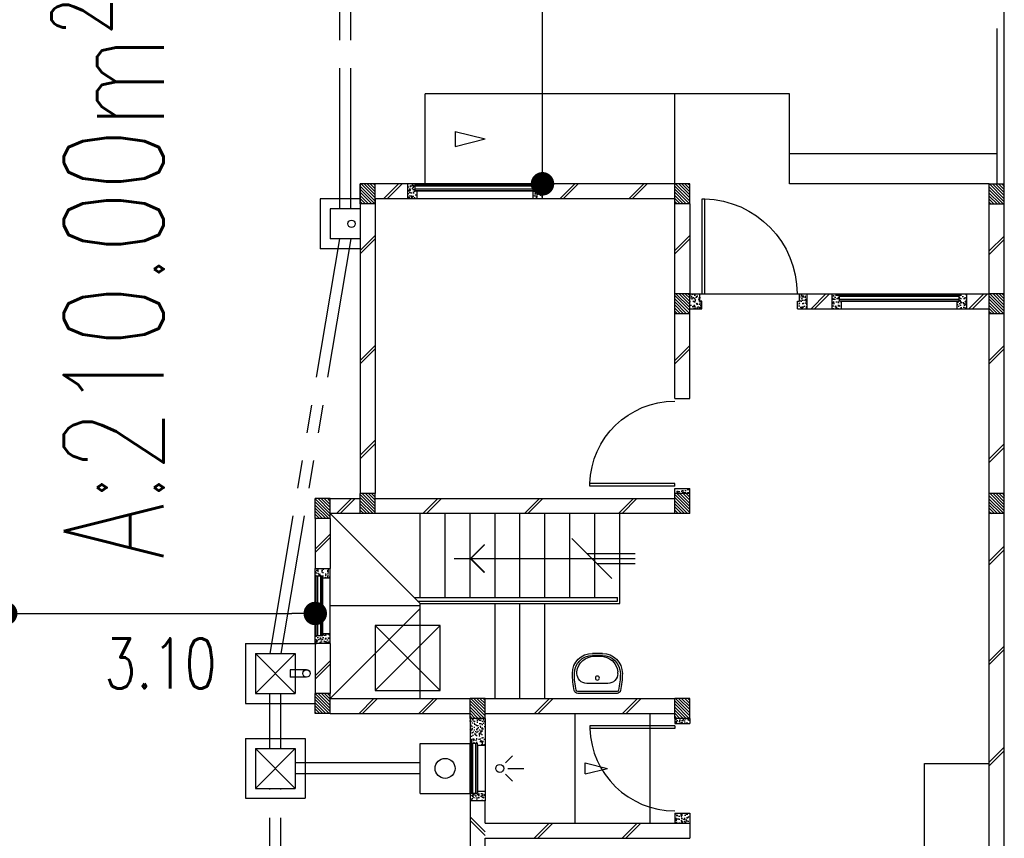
# Model space of a CAD drawing. Header units: millimetres. Extents: x 301 to 1479, y 491 to 1341.
# Tile 33 of 256: x 430 to 440, y 557 to 565. Entities that reach past the tile are written whole.
import ezdxf

# ---------------------------------------------------------------- set-up
doc = ezdxf.new("R2010")
doc.units = ezdxf.units.MM
doc.header["$LTSCALE"] = 1.5
doc.header["$MEASUREMENT"] = 0
for name, pattern in [('HIDDEN', [0.375, 0.25, -0.125]), ('HIDDEN2', [4.7625, 3.175, -1.5875]), ('PHANTOM2', [1.25, 0.625, -0.125, 0.125, -0.125, 0.125, -0.125])]:
    doc.linetypes.add(name, pattern=pattern)
for name, color, linetype in [('Blk', 7, 'Continuous'), ('Block', 46, 'Continuous'), ('boundary', 3, 'Continuous'), ('Boundary Wall', 64, 'Continuous'), ('BULUS', 2, 'Continuous'), ('BWCN', 4, 'Continuous'), ('DIM', 6, 'Continuous'), ('DOOR', 3, 'Continuous'), ('Ele', 8, 'Continuous'), ('HATCH', 7, 'Continuous'), ('Hatch Col. C1 GF Ext.', 84, 'Continuous'), ('Hatch Col. C3 GF', 10, 'Continuous'), ('Hatch Stub Col', 251, 'Continuous'), ('Kerb', 251, 'Continuous'), ('P. Gully trap', 42, 'Continuous'), ('Paving Block', 251, 'Continuous'), ('PVC Pipe 110', 69, 'Continuous'), ('PVC RWP 75', 77, 'Continuous'), ('SANIT', 8, 'Continuous'), ('TEXT', 7, 'Continuous'), ('WINDOW', 1, 'Continuous')]:
    doc.layers.add(name, color=color, linetype=linetype)
doc.styles.add('RS1', font='romans.shx', dxfattribs={"width": 0.75, "height": 0.5})
doc.styles.add('RS2', font='romans.shx', dxfattribs={"width": 0.75, "height": 1})
doc.dimstyles.new('Souillac5', dxfattribs={"dimscale": 0.5, "dimtxt": 0.5, "dimasz": 0.47, "dimexe": 0, "dimexo": 1, "dimgap": 0.5, "dimtad": 1, "dimzin": 0, "dimdsep": 46, "dimtxsty": 'RS1', "dimblk": 'DOT', "dimcen": 3, "dimse1": 1, "dimse2": 1, "dimclrd": 6, "dimclre": 6, "dimclrt": 7, "dimaunit": 1, "dimadec": 0, "dimazin": 0, "dimtfac": 1, "dimtofl": 0, "dimtmove": 1, "dimatfit": 3, "dimfxl": 1, "dimtolj": 1, "dimtzin": 0, "dimlwe": -1, "dimarcsym": 0})
pattern_1 = [(50, (383.16928, 127.90737), (0.071726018, -0.0062752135), [0.0075, -0.0825]), (355, (383.16928, 127.90737), (-0.013875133, 0.075219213), [0.006, -0.066]), (100.451444, (383.175255, 127.90685), (0.057850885, 0.068943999), [0.006374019, -0.070114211]), (46.1842, (383.16928, 127.92737), (0.106724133, -0.016551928), [0.01125, -0.12375]), (96.635635, (383.17817, 127.92599), (0.093466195, 0.09741186), [0.009561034, -0.105171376]), (351.184164, (383.16928, 127.92737), (0.093466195, 0.09741186), [0.009, -0.099]), (21, (383.17928, 127.92237), (0.059690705, -0.040261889), [0.0075, -0.0825]), (326, (383.17928, 127.92237), (0.024331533, 0.072515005), [0.006, -0.066]), (71.451445, (383.18425, 127.91902), (0.084022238, 0.032253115), [0.006374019, -0.070114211]), (37.5, (383.169278, 127.907373), (0.0012159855, 0.0332893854), [0, -0.0652, 0, -0.067, 0, -0.06625]), (7.5, (383.169278, 127.907373), (0.0263069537, 0.0394411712), [0, -0.0382, 0, -0.0637, 0, -0.02525]), (327.5, (383.146978, 127.907373), (0.0533822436, -0.0022554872), [0, -0.025, 0, -0.078, 0, -0.1035]), (317.5, (383.136978, 127.907373), (0.058318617, 0.010010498), [0, -0.0325, 0, -0.0518, 0, -0.0735])]
pattern_2 = [(315, (404.325723, 122.722963), (0.0154679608, 0.0154679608), [])]
pattern_3 = [(50, (379.51048, 127.95737), (0.071726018, -0.0062752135), [0.0075, -0.0825]), (355, (379.51048, 127.95737), (-0.013875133, 0.075219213), [0.006, -0.066]), (100.451444, (379.51646, 127.95685), (0.057850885, 0.068943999), [0.006374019, -0.070114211]), (46.1842, (379.51048, 127.97737), (0.106724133, -0.016551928), [0.01125, -0.12375]), (96.635635, (379.51938, 127.97599), (0.093466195, 0.09741186), [0.009561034, -0.105171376]), (351.184164, (379.51048, 127.97737), (0.093466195, 0.09741186), [0.009, -0.099]), (21, (379.52048, 127.97237), (0.059690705, -0.040261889), [0.0075, -0.0825]), (326, (379.52048, 127.97237), (0.024331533, 0.072515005), [0.006, -0.066]), (71.451445, (379.525456, 127.96902), (0.084022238, 0.032253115), [0.006374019, -0.070114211]), (37.5, (379.510482, 127.957373), (0.0012159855, 0.0332893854), [0, -0.0652, 0, -0.067, 0, -0.06625]), (7.5, (379.510482, 127.957373), (0.0263069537, 0.0394411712), [0, -0.0382, 0, -0.0637, 0, -0.02525]), (327.5, (379.488182, 127.957373), (0.0533822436, -0.0022554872), [0, -0.025, 0, -0.078, 0, -0.1035]), (317.5, (379.47818, 127.957373), (0.058318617, 0.010010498), [0, -0.0325, 0, -0.0518, 0, -0.0735])]

# ---------------------------------------------------------------- blocks, each defined once
blk = doc.blocks.new('Wh1')
at = {"layer": 'SANIT'}
for p, q in [((197.3, 0), (-197.3, 0)), ((197.3, -20), (-197.3, -20)), ((105, -100), (-105, -100)), ((-205, -200), (-205, -217.2)), ((205, -200), (205, -217.2)), ((50, -380), (-50, -380)), ((-30.2, -372.6), (30.2, -372.6)), ((50, -400), (-50, -400))]:
    blk.add_line(p, q, dxfattribs=at)
blk.add_circle((0, -153.8), 20, dxfattribs=at)
for centre, radius, start, end in [((0, -200), 250, 180, 180), ((0, -200), 250, 0, 0), ((-197.3, -35), 35, 90, 167.77757), ((197.3, -35), 35, 12.22243, 90), ((567.1, -200.6), 817.1, 167.77757, 179.95982), ((567.1, -200.6), 797.1, 167.77757, 179.95982), ((-197.3, -35), 15, 90, 167.77757), ((197.3, -35), 15, 12.22243, 90), ((-567.1, -200.6), 797.1, 0.04018, 12.22243), ((-567.1, -200.6), 817.1, 0.04018, 12.22243), ((-105, -200), 100, 90, 180), ((105, -200), 100, 0, 90), ((-50, -200), 200, 180, 270), ((-50, -200), 180, 180, 270), ((-30.2, -196.6), 176, 186.70755, 270.01296), ((30.2, -196.6), 176, 269.98704, 353.29245), ((50, -200), 180, 270, 0), ((50, -200), 200, 270, 0)]:
    blk.add_arc(centre, radius, start, end, dxfattribs=at)
blk = doc.blocks.new('Dr900')
at = {"layer": 'DOOR'}
for p, q in [((-50, 0), (-50, 850)), ((-25, 850), (-50, 850)), ((-25, 0), (-25, 850)), ((-25, 0), (-50, 0))]:
    blk.add_line(p, q, dxfattribs=at)
blk.add_arc((-24.3, -0.3), 850.7, 91.72797, 179.98222, dxfattribs=at)
blk = doc.blocks.new('Dr1000')
at = {"layer": 'DOOR'}
for p, q in [((-50, 0), (-50, 950)), ((-25, 950), (-50, 950)), ((-25, 0), (-25, 950)), ((-25, 0), (-50, 0))]:
    blk.add_line(p, q, dxfattribs=at)
blk.add_arc((-24.4, -0.2), 950.6, 91.54201, 179.98579, dxfattribs=at)
blk = doc.blocks.new('SSSU-D2')
at = {"layer": 'HATCH'}
h = blk.add_hatch(dxfattribs=at)
h.set_pattern_fill('ANSI31', color=256, scale=0.175, angle=630)
h.set_pattern_definition([(315, (-170.48365, -4.168587), (0.0154679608, 0.0154679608), [])])
h.paths.add_polyline_path([(-12.9, 0), (-12.75, 0), (-12.75, -0.2), (-12.9, -0.2)])
h = blk.add_hatch(dxfattribs=at)
h.set_pattern_fill('ANSI31', color=256, scale=0.175, angle=630)
h.set_pattern_definition([(315, (-167.33365, -4.168587), (0.0154679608, 0.0154679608), [])])
h.paths.add_polyline_path([(-9.75, 0), (-9.6, 0), (-9.6, -0.2), (-9.75, -0.2)])
h = blk.add_hatch(dxfattribs=at)
h.set_pattern_fill('ANSI31', color=256, scale=0.175, angle=630)
h.set_pattern_definition([(315, (-167.33365, -3.068587), (0.0154679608, 0.0154679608), [])])
h.paths.add_polyline_path([(-9.75, -1.1), (-9.6, -1.1), (-9.6, -1.3), (-9.75, -1.3)])
h = blk.add_hatch(dxfattribs=at)
h.set_pattern_fill('ANSI31', color=256, scale=0.175, angle=630)
h.set_pattern_definition([(315, (-170.93365, -1.018587), (0.0154679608, 0.0154679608), [])])
h.paths.add_polyline_path([(-13.35, -3.15), (-13.2, -3.15), (-13.2, -3.35), (-13.35, -3.35)])
h = blk.add_hatch(dxfattribs=at)
h.set_pattern_fill('ANSI31', color=256, scale=0.175, angle=630)
h.set_pattern_definition([(315, (-170.48365, -1.068587), (0.0154679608, 0.0154679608), [])])
h.paths.add_polyline_path([(-12.9, -3.1), (-12.75, -3.1), (-12.75, -3.3), (-12.9, -3.3)])
h = blk.add_hatch(dxfattribs=at)
h.set_pattern_fill('ANSI31', color=256, scale=0.175, angle=630)
h.set_pattern_definition([(315, (-167.33365, -1.068587), (0.0154679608, 0.0154679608), [])])
h.paths.add_polyline_path([(-9.75, -3.1), (-9.6, -3.1), (-9.6, -3.3), (-9.75, -3.3)])
h = blk.add_hatch(dxfattribs=at)
h.set_pattern_fill('ANSI31', color=256, scale=0.175, angle=630)
h.set_pattern_definition([(315, (-170.93365, 0.931413), (0.0154679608, 0.0154679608), [])])
h.paths.add_polyline_path([(-13.35, -5.1), (-13.2, -5.1), (-13.2, -5.3), (-13.35, -5.3)])
h = blk.add_hatch(dxfattribs=at)
h.set_pattern_fill('ANSI31', color=256, scale=0.175, angle=630)
h.set_pattern_definition([(315, (-169.38365, 0.981413), (0.0154679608, 0.0154679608), [])])
h.paths.add_polyline_path([(-11.8, -5.15), (-11.65, -5.15), (-11.65, -5.35), (-11.8, -5.35)])
h = blk.add_hatch(dxfattribs=at)
h.set_pattern_fill('ANSI31', color=256, scale=0.175, angle=630)
h.set_pattern_definition([(315, (-167.33365, 0.981413), (0.0154679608, 0.0154679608), [])])
h.paths.add_polyline_path([(-9.75, -5.15), (-9.6, -5.15), (-9.6, -5.35), (-9.75, -5.35)])
at = {"layer": 'Hatch Col. C1 GF Ext.'}
h = blk.add_hatch(dxfattribs=at)
h.set_pattern_fill('ANSI31', color=256, scale=0.175, angle=-90)
h.set_pattern_definition(pattern_2)
h.paths.add_polyline_path([(-6.6, 0), (-6.45, 0), (-6.45, -0.2), (-6.6, -0.2)])
h = blk.add_hatch(dxfattribs=at)
h.set_pattern_fill('ANSI31', color=256, scale=0.175, angle=-90)
h.set_pattern_definition(pattern_2)
h.paths.add_polyline_path([(-6.6, -3.1), (-6.45, -3.1), (-6.45, -3.3), (-6.6, -3.3)])
at = {"layer": 'Hatch Col. C3 GF'}
h = blk.add_hatch(dxfattribs=at)
h.set_pattern_fill('ANSI31', color=256, scale=0.175, angle=-90)
h.set_pattern_definition([(315, (404.325723, 122.772963), (0.0154679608, 0.0154679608), [])])
h.paths.add_polyline_path([(-6.6, -1.1), (-6.45, -1.1), (-6.45, -1.3), (-6.6, -1.3)])
at = {"layer": 'Hatch Stub Col', "linetype": 'ByBlock'}
h = blk.add_hatch(dxfattribs=at)
h.set_pattern_fill('AR-CONC', color=256, scale=0.01, angle=720)
h.set_pattern_definition(pattern_1)
h.paths.add_polyline_path([(-12.3296, -0.15), (-12.4246, -0.15), (-12.4246, 0), (-12.3496, 0), (-12.3496, -0.075), (-12.3296, -0.075)])
h = blk.add_hatch(dxfattribs=at)
h.set_pattern_fill('AR-CONC', color=256, scale=0.01, angle=720)
h.set_pattern_definition(pattern_1)
h.paths.add_polyline_path([(-11.0746, -0.15), (-11.1696, -0.15), (-11.1696, -0.075), (-11.1496, -0.075), (-11.1496, 0), (-11.0746, 0)])
h = blk.add_hatch(dxfattribs=at)
h.set_pattern_fill('AR-CONC', color=256, scale=0.01, angle=720)
h.set_pattern_definition([(50, (383.16928, 127.95737), (0.071726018, -0.0062752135), [0.0075, -0.0825]), (355, (383.16928, 127.95737), (-0.013875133, 0.075219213), [0.006, -0.066]), (100.451444, (383.175255, 127.95685), (0.057850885, 0.068943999), [0.006374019, -0.070114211]), (46.1842, (383.16928, 127.97737), (0.106724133, -0.016551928), [0.01125, -0.12375]), (96.635635, (383.17817, 127.97599), (0.093466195, 0.09741186), [0.009561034, -0.105171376]), (351.184164, (383.16928, 127.97737), (0.093466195, 0.09741186), [0.009, -0.099]), (21, (383.17928, 127.97237), (0.059690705, -0.040261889), [0.0075, -0.0825]), (326, (383.17928, 127.97237), (0.024331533, 0.072515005), [0.006, -0.066]), (71.451445, (383.18425, 127.96902), (0.084022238, 0.032253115), [0.006374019, -0.070114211]), (37.5, (383.169278, 127.957373), (0.0012159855, 0.0332893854), [0, -0.0652, 0, -0.067, 0, -0.06625]), (7.5, (383.169278, 127.957373), (0.0263069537, 0.0394411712), [0, -0.0382, 0, -0.0637, 0, -0.02525]), (327.5, (383.146978, 127.957373), (0.0533822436, -0.0022554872), [0, -0.025, 0, -0.078, 0, -0.1035]), (317.5, (383.136978, 127.957373), (0.058318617, 0.010010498), [0, -0.0325, 0, -0.0518, 0, -0.0735])])
h.paths.add_polyline_path([(-9.48, -1.25), (-9.6, -1.25), (-9.6, -1.1), (-9.5, -1.1), (-9.5, -1.175), (-9.48, -1.175)])
h = blk.add_hatch(dxfattribs=at)
h.set_pattern_fill('AR-CONC', color=256, scale=0.01, angle=720)
h.set_pattern_definition(pattern_3)
h.paths.add_polyline_path([(-8.425, -1.25), (-8.52, -1.25), (-8.52, -1.175), (-8.5, -1.175), (-8.5, -1.1), (-8.425, -1.1)])
h = blk.add_hatch(dxfattribs=at)
h.set_pattern_fill('AR-CONC', color=256, scale=0.01, angle=720)
h.set_pattern_definition(pattern_3)
h.paths.add_polyline_path([(-8.0804, -1.25), (-8.1754, -1.25), (-8.1754, -1.1), (-8.1004, -1.1), (-8.1004, -1.175), (-8.0804, -1.175)])
h = blk.add_hatch(dxfattribs=at)
h.set_pattern_fill('AR-CONC', color=256, scale=0.01, angle=720)
h.set_pattern_definition(pattern_3)
h.paths.add_polyline_path([(-6.8254, -1.25), (-6.9204, -1.25), (-6.9204, -1.175), (-6.9004, -1.175), (-6.9004, -1.1), (-6.8254, -1.1)])
h = blk.add_hatch(dxfattribs=at)
h.set_pattern_fill('AR-CONC', color=256, scale=0.01, angle=720)
h.set_pattern_definition(pattern_1)
h.paths.add_polyline_path([(-9.6, -3.1), (-9.75, -3.1), (-9.75, -3.05), (-9.6, -3.05)])
h = blk.add_hatch(dxfattribs=at)
h.set_pattern_fill('AR-CONC', color=256, scale=0.01, angle=720)
h.set_pattern_definition(pattern_1)
h.paths.add_polyline_path([(-13.2, -3.945), (-13.275, -3.945), (-13.275, -3.925), (-13.35, -3.925), (-13.35, -3.85), (-13.2, -3.85)])
h = blk.add_hatch(dxfattribs=at)
h.set_pattern_fill('AR-CONC', color=256, scale=0.01, angle=720)
h.set_pattern_definition(pattern_1)
h.paths.add_polyline_path([(-13.2, -4.6), (-13.35, -4.6), (-13.35, -4.525), (-13.275, -4.525), (-13.275, -4.505), (-13.2, -4.505)])
h = blk.add_hatch(dxfattribs=at)
h.set_pattern_fill('AR-CONC', color=256, scale=0.01, angle=720)
h.set_pattern_definition([(50, (422.151884, 13.222633), (0.071726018, -0.0062752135), [0.0075, -0.0825]), (355, (422.15188, 13.22263), (-0.013875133, 0.075219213), [0.006, -0.066]), (100.451444, (422.15786, 13.22211), (0.057850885, 0.068943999), [0.006374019, -0.070114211]), (46.1842, (422.15188, 13.24263), (0.106724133, -0.016551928), [0.01125, -0.12375]), (96.635635, (422.16078, 13.24125), (0.093466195, 0.09741186), [0.009561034, -0.105171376]), (351.184164, (422.15188, 13.24263), (0.093466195, 0.09741186), [0.009, -0.099]), (21, (422.161884, 13.237633), (0.059690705, -0.040261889), [0.0075, -0.0825]), (326, (422.16188, 13.23763), (0.024331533, 0.072515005), [0.006, -0.066]), (71.451445, (422.16686, 13.23428), (0.084022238, 0.032253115), [0.006374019, -0.070114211]), (37.5, (422.151884, 13.222633), (0.0012159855, 0.0332893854), [0, -0.0652, 0, -0.067, 0, -0.06625]), (7.5, (422.151884, 13.222633), (0.0263069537, 0.0394411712), [0, -0.0382, 0, -0.0637, 0, -0.02525]), (327.5, (422.129584, 13.222633), (0.0533822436, -0.0022554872), [0, -0.025, 0, -0.078, 0, -0.1035]), (317.5, (422.119584, 13.222633), (0.058318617, 0.010010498), [0, -0.0325, 0, -0.0518, 0, -0.0735])])
h.paths.add_polyline_path([(-11.65, -5.35), (-11.8, -5.35), (-11.8, -5.6), (-11.725, -5.6), (-11.725, -5.62), (-11.65, -5.62)])
h = blk.add_hatch(dxfattribs=at)
h.set_pattern_fill('AR-CONC', color=256, scale=0.01, angle=720)
h.set_pattern_definition([(50, (383.16928, 127.88237), (0.071726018, -0.0062752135), [0.0075, -0.0825]), (355, (383.16928, 127.88237), (-0.013875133, 0.075219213), [0.006, -0.066]), (100.451444, (383.175255, 127.88185), (0.057850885, 0.068943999), [0.006374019, -0.070114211]), (46.1842, (383.16928, 127.90237), (0.106724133, -0.016551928), [0.01125, -0.12375]), (96.635635, (383.17817, 127.90099), (0.093466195, 0.09741186), [0.009561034, -0.105171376]), (351.184164, (383.16928, 127.90237), (0.093466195, 0.09741186), [0.009, -0.099]), (21, (383.17928, 127.89737), (0.059690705, -0.040261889), [0.0075, -0.0825]), (326, (383.17928, 127.89737), (0.024331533, 0.072515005), [0.006, -0.066]), (71.451445, (383.18425, 127.89402), (0.084022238, 0.032253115), [0.006374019, -0.070114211]), (37.5, (383.169278, 127.882373), (0.0012159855, 0.0332893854), [0, -0.0652, 0, -0.067, 0, -0.06625]), (7.5, (383.169278, 127.882373), (0.0263069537, 0.0394411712), [0, -0.0382, 0, -0.0637, 0, -0.02525]), (327.5, (383.146978, 127.882373), (0.0533822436, -0.0022554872), [0, -0.025, 0, -0.078, 0, -0.1035]), (317.5, (383.136978, 127.882373), (0.058318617, 0.010010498), [0, -0.0325, 0, -0.0518, 0, -0.0735])])
h.paths.add_polyline_path([(-9.6, -5.4), (-9.75, -5.4), (-9.75, -5.35), (-9.6, -5.35)])
h = blk.add_hatch(dxfattribs=at)
h.set_pattern_fill('AR-CONC', color=256, scale=0.01, angle=720)
h.set_pattern_definition([(50, (383.16928, 128.05737), (0.071726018, -0.0062752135), [0.0075, -0.0825]), (355, (383.16928, 128.05737), (-0.013875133, 0.075219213), [0.006, -0.066]), (100.451444, (383.175255, 128.05685), (0.057850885, 0.068943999), [0.006374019, -0.070114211]), (46.1842, (383.16928, 128.07737), (0.106724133, -0.016551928), [0.01125, -0.12375]), (96.635635, (383.17817, 128.07599), (0.093466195, 0.09741186), [0.009561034, -0.105171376]), (351.184164, (383.16928, 128.07737), (0.093466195, 0.09741186), [0.009, -0.099]), (21, (383.17928, 128.07237), (0.059690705, -0.040261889), [0.0075, -0.0825]), (326, (383.17928, 128.07237), (0.024331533, 0.072515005), [0.006, -0.066]), (71.451445, (383.18425, 128.06902), (0.084022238, 0.032253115), [0.006374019, -0.070114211]), (37.5, (383.169278, 128.057373), (0.0012159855, 0.0332893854), [0, -0.0652, 0, -0.067, 0, -0.06625]), (7.5, (383.169278, 128.057373), (0.0263069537, 0.0394411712), [0, -0.0382, 0, -0.0637, 0, -0.02525]), (327.5, (383.146978, 128.057373), (0.0533822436, -0.0022554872), [0, -0.025, 0, -0.078, 0, -0.1035]), (317.5, (383.136978, 128.057373), (0.058318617, 0.010010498), [0, -0.0325, 0, -0.0518, 0, -0.0735])])
h.paths.add_polyline_path([(-11.725, -6.1), (-11.725, -6.08), (-11.65, -6.08), (-11.65, -6.175), (-11.8, -6.175), (-11.8, -6.1)])
h = blk.add_hatch(dxfattribs=at)
h.set_pattern_fill('AR-CONC', color=256, scale=0.01, angle=720)
h.set_pattern_definition([(50, (379.41048, 128.05737), (0.071726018, -0.0062752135), [0.0075, -0.0825]), (355, (379.41048, 128.05737), (-0.013875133, 0.075219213), [0.006, -0.066]), (100.451444, (379.41646, 128.05685), (0.057850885, 0.068943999), [0.006374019, -0.070114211]), (46.1842, (379.41048, 128.07737), (0.106724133, -0.016551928), [0.01125, -0.12375]), (96.635635, (379.41938, 128.07599), (0.093466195, 0.09741186), [0.009561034, -0.105171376]), (351.184164, (379.41048, 128.07737), (0.093466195, 0.09741186), [0.009, -0.099]), (21, (379.42048, 128.07237), (0.059690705, -0.040261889), [0.0075, -0.0825]), (326, (379.42048, 128.07237), (0.024331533, 0.072515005), [0.006, -0.066]), (71.451445, (379.425456, 128.06902), (0.084022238, 0.032253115), [0.006374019, -0.070114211]), (37.5, (379.410482, 128.057373), (0.0012159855, 0.0332893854), [0, -0.0652, 0, -0.067, 0, -0.06625]), (7.5, (379.410482, 128.057373), (0.0263069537, 0.0394411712), [0, -0.0382, 0, -0.0637, 0, -0.02525]), (327.5, (379.388182, 128.057373), (0.0533822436, -0.0022554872), [0, -0.025, 0, -0.078, 0, -0.1035]), (317.5, (379.37818, 128.057373), (0.058318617, 0.010010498), [0, -0.0325, 0, -0.0518, 0, -0.0735])])
h.paths.add_polyline_path([(-9.6, -6.3), (-9.6, -6.4), (-9.75, -6.4), (-9.75, -6.3)])
at = {"layer": 'Block', "linetype": 'ByBlock'}
for p, q in [((-12.9, 0), (-12.9, -3.1)), ((-12.4246, 0), (-12.75, 0)), ((-9.75, 0), (-11.0746, 0)), ((-12.75, -0.15), (-12.75, -3.1)), ((-12.4246, -0.15), (-12.75, -0.15)), ((-9.75, -0.15), (-11.0746, -0.15)), ((-9.75, -1.1), (-9.75, -0.2)), ((-9.6, -0.2), (-9.6, -1.1)), ((-6.6, -1.1), (-6.6, -0.2)), ((-6.45, -1.1), (-6.45, -0.2)), ((-8.425, -1.1), (-8.1754, -1.1)), ((-6.8254, -1.1), (-6.6, -1.1)), ((-8.425, -1.25), (-8.1754, -1.25)), ((-6.8254, -1.25), (-6.6, -1.25)), ((-9.75, -2.15), (-9.75, -1.3)), ((-9.6, -2.15), (-9.6, -1.3)), ((-6.6, -3.1), (-6.6, -1.3)), ((-9.75, -2.15), (-9.6, -2.15)), ((-13.2, -3.15), (-12.9, -3.15)), ((-12.75, -3.15), (-9.75, -3.15)), ((-13.35, -3.35), (-13.35, -3.85)), ((-12.9, -3.3), (-13.2, -3.3)), ((-13.2, -3.35), (-13.2, -3.85)), ((-9.75, -3.3), (-12.75, -3.3)), ((-6.6, -7.6), (-6.6, -3.3)), ((-13.35, -4.6), (-13.35, -5.1)), ((-13.2, -4.6), (-13.2, -5.1)), ((-13.2, -5.15), (-11.8, -5.15)), ((-11.65, -5.15), (-9.75, -5.15)), ((-13.2, -5.3), (-11.8, -5.3)), ((-11.65, -5.3), (-9.75, -5.3)), ((-11.8, -6.175), (-11.8, -6.775)), ((-11.65, -6.4), (-11.65, -6.175)), ((-11.65, -6.4), (-9.6, -6.4)), ((-9.6, -6.4), (-9.6, -6.55)), ((-11.65, -6.55), (-9.6, -6.55)), ((-11.65, -6.775), (-11.65, -6.55))]:
    blk.add_line(p, q, dxfattribs=at)
at = {"layer": 'Boundary Wall', "linetype": 'ByBlock'}
blk.add_line((-6.525, 1.555), (-6.525, 0), dxfattribs=at)
at = {"layer": 'BULUS', "linetype": 'ByBlock'}
for p, q in [((-12.36, -4.1404), (-10.325, -4.1404)), ((-10.325, -4.1754), (-10.325, -4.1404)), ((-12.325, -4.1754), (-10.325, -4.1754))]:
    blk.add_line(p, q, dxfattribs=at)
at = {"layer": 'BWCN'}
for p, q in [((-12.75, 0), (-12.9, 0)), ((-12.9, -0.2), (-12.9, 0)), ((-12.75, -0.2), (-12.75, 0)), ((-12.4246, -0.15), (-12.4246, 0)), ((-12.3496, 0), (-12.4246, 0)), ((-12.3496, -0.075), (-12.3496, 0)), ((-12.3296, -0.075), (-12.3496, -0.075)), ((-12.3296, -0.15), (-12.3296, -0.075)), ((-11.1696, -0.15), (-11.1696, -0.075)), ((-11.1696, -0.075), (-11.1496, -0.075)), ((-11.1496, -0.075), (-11.1496, 0)), ((-11.0746, 0), (-11.1496, 0)), ((-11.0746, -0.15), (-11.0746, 0)), ((-9.6, 0), (-9.75, 0)), ((-9.75, -0.2), (-9.75, 0)), ((-9.6, -0.2), (-9.6, 0)), ((-6.6, -0.2), (-6.6, 0)), ((-6.6, 0), (-6.45, 0)), ((-6.45, -0.2), (-6.45, 0)), ((-12.3296, -0.15), (-12.4246, -0.15)), ((-11.0746, -0.15), (-11.1696, -0.15)), ((-12.75, -0.2), (-12.9, -0.2)), ((-9.6, -0.2), (-9.75, -0.2)), ((-6.6, -0.2), (-6.45, -0.2)), ((-9.6, -1.1), (-9.75, -1.1)), ((-9.75, -1.3), (-9.75, -1.1)), ((-9.6, -1.3), (-9.6, -1.1)), ((-9.6, -1.1), (-9.5, -1.1)), ((-9.5, -1.175), (-9.5, -1.1)), ((-9.48, -1.175), (-9.5, -1.175)), ((-9.48, -1.25), (-9.48, -1.175)), ((-8.52, -1.25), (-8.52, -1.175)), ((-8.52, -1.175), (-8.5, -1.175)), ((-8.5, -1.1), (-8.425, -1.1)), ((-8.5, -1.175), (-8.5, -1.1)), ((-8.425, -1.25), (-8.425, -1.1)), ((-8.1754, -1.25), (-8.1754, -1.1)), ((-8.1754, -1.1), (-8.1004, -1.1)), ((-8.1004, -1.175), (-8.1004, -1.1)), ((-8.0804, -1.175), (-8.1004, -1.175)), ((-8.0804, -1.25), (-8.0804, -1.175)), ((-6.9204, -1.25), (-6.9204, -1.175)), ((-6.9204, -1.175), (-6.9004, -1.175)), ((-6.9004, -1.175), (-6.9004, -1.1)), ((-6.9004, -1.1), (-6.8254, -1.1)), ((-6.8254, -1.25), (-6.8254, -1.1)), ((-6.45, -1.1), (-6.6, -1.1)), ((-6.6, -1.3), (-6.6, -1.1)), ((-6.45, -1.3), (-6.45, -1.1)), ((-9.6, -1.25), (-9.48, -1.25)), ((-8.52, -1.25), (-8.425, -1.25)), ((-8.1754, -1.25), (-8.0804, -1.25)), ((-6.9204, -1.25), (-6.8254, -1.25)), ((-9.6, -1.3), (-9.75, -1.3)), ((-6.45, -1.3), (-6.6, -1.3)), ((-9.75, -3.05), (-9.6, -3.05)), ((-9.75, -3.1), (-9.75, -3.05)), ((-9.6, -3.1), (-9.6, -3.05)), ((-13.2, -3.15), (-13.35, -3.15)), ((-13.35, -3.35), (-13.35, -3.15)), ((-13.2, -3.35), (-13.2, -3.15)), ((-12.75, -3.1), (-12.9, -3.1)), ((-12.9, -3.3), (-12.9, -3.1)), ((-12.75, -3.3), (-12.75, -3.1)), ((-9.6, -3.1), (-9.75, -3.1)), ((-9.75, -3.3), (-9.75, -3.1)), ((-9.6, -3.3), (-9.6, -3.1)), ((-6.45, -3.1), (-6.6, -3.1)), ((-6.6, -3.3), (-6.6, -3.1)), ((-6.45, -3.3), (-6.45, -3.1)), ((-13.2, -3.35), (-13.35, -3.35)), ((-12.75, -3.3), (-12.9, -3.3)), ((-9.6, -3.3), (-9.75, -3.3)), ((-6.45, -3.3), (-6.6, -3.3)), ((-13.35, -3.925), (-13.35, -3.85)), ((-13.275, -3.925), (-13.35, -3.925)), ((-13.275, -3.945), (-13.275, -3.925)), ((-13.2, -3.945), (-13.2, -3.85)), ((-13.2, -3.945), (-13.275, -3.945)), ((-13.275, -4.525), (-13.35, -4.525)), ((-13.35, -4.6), (-13.35, -4.525)), ((-13.2, -4.505), (-13.275, -4.505)), ((-13.275, -4.505), (-13.275, -4.525)), ((-13.2, -4.6), (-13.2, -4.505)), ((-13.2, -5.1), (-13.35, -5.1)), ((-13.35, -5.3), (-13.35, -5.1)), ((-13.2, -5.3), (-13.2, -5.1)), ((-11.65, -5.15), (-11.8, -5.15)), ((-11.8, -5.35), (-11.8, -5.15)), ((-11.65, -5.35), (-11.65, -5.15)), ((-9.6, -5.15), (-9.75, -5.15)), ((-9.75, -5.35), (-9.75, -5.15)), ((-9.6, -5.35), (-9.6, -5.15)), ((-13.2, -5.3), (-13.35, -5.3)), ((-11.65, -5.35), (-11.8, -5.35)), ((-11.8, -5.35), (-11.8, -5.6)), ((-11.65, -5.35), (-11.65, -5.62)), ((-9.6, -5.35), (-9.75, -5.35)), ((-9.75, -5.35), (-9.75, -5.4)), ((-9.75, -5.4), (-9.6, -5.4)), ((-9.6, -5.35), (-9.6, -5.4)), ((-11.725, -5.6), (-11.8, -5.6)), ((-11.725, -5.62), (-11.725, -5.6)), ((-11.65, -5.62), (-11.725, -5.62)), ((-11.8, -6.1), (-11.8, -6.175)), ((-11.725, -6.1), (-11.8, -6.1)), ((-11.65, -6.08), (-11.725, -6.08)), ((-11.725, -6.08), (-11.725, -6.1)), ((-11.65, -6.08), (-11.65, -6.175)), ((-11.65, -6.175), (-11.8, -6.175)), ((-9.75, -6.3), (-9.6, -6.3)), ((-9.75, -6.3), (-9.75, -6.4)), ((-9.6, -6.3), (-9.6, -6.4))]:
    blk.add_line(p, q, dxfattribs=at)
at = {"layer": 'BWCN', "linetype": 'ByBlock'}
for p, q in [((-13.35, -3.85), (-13.2, -3.85)), ((-13.2, -4.6), (-13.35, -4.6))]:
    blk.add_line(p, q, dxfattribs=at)
at = {"layer": 'Ele'}
for p, q in [((-8.6, 0.9), (-12.25, 0.9)), ((-12.25, 0), (-12.25, 0.9)), ((-9.75, 0), (-9.75, 0.9)), ((-8.6, 0), (-8.6, 0.9)), ((-6.525, 0.3), (-8.6, 0.3)), ((-11.1496, 0), (-12.3496, 0)), ((-11.1496, -0.01), (-12.3496, -0.01)), ((-11.1496, -0.07), (-12.3496, -0.07)), ((-11.1696, -0.075), (-12.3296, -0.075)), ((-6.6, 0), (-8.6, 0)), ((-11.1696, -0.15), (-12.3296, -0.15)), ((-9.5, -1.1), (-8.5, -1.1)), ((-8.1004, -1.1), (-6.9004, -1.1)), ((-8.1004, -1.11), (-6.9004, -1.11)), ((-8.1004, -1.17), (-6.9004, -1.17)), ((-8.0804, -1.175), (-6.9204, -1.175)), ((-8.0804, -1.25), (-6.9204, -1.25)), ((-12.3, -4.1404), (-12.3, -3.3)), ((-12.05, -4.1404), (-12.05, -3.3)), ((-11.8, -4.1404), (-11.8, -3.3)), ((-11.55, -4.1404), (-11.55, -3.3)), ((-11.3, -4.1404), (-11.3, -3.3)), ((-11.05, -4.1404), (-11.05, -3.3)), ((-10.8, -4.1404), (-10.8, -3.3)), ((-10.55, -4.1404), (-10.55, -3.3)), ((-10.3, -4.2), (-10.3, -3.3)), ((-10.7799, -3.55), (-10.3799, -3.95)), ((-10.6299, -3.7), (-10.1472, -3.7)), ((-11.9591, -3.75), (-10.1472, -3.75)), ((-10.5299, -3.8), (-10.1472, -3.8)), ((-13.35, -4.525), (-13.35, -3.925)), ((-13.34, -4.525), (-13.34, -3.925)), ((-13.28, -4.525), (-13.28, -3.925)), ((-13.275, -4.505), (-13.275, -3.945)), ((-13.2, -4.505), (-13.2, -3.945)), ((-12.3, -4.2), (-10.3, -4.2)), ((-11.55, -5.15), (-11.55, -4.2)), ((-11.3, -5.15), (-11.3, -4.2)), ((-11.05, -5.15), (-11.05, -4.2)), ((-10.75, -5.3), (-10.75, -6.4)), ((-10, -5.3), (-10, -6.4)), ((-11.8, -6.1), (-11.8, -5.6)), ((-11.79, -5.6), (-11.79, -6.1)), ((-11.73, -5.6), (-11.73, -6.1)), ((-11.725, -5.62), (-11.725, -6.08)), ((-11.65, -5.62), (-11.65, -6.08)), ((-11.4455, -5.7933), (-11.3754, -5.7232)), ((-7.25, -7), (-7.25, -5.8)), ((-7.25, -5.8), (-6.6, -5.8)), ((-11.4455, -5.9067), (-11.3754, -5.9768)), ((-11.422, -5.85), (-11.2609, -5.85))]:
    blk.add_line(p, q, dxfattribs=at)
at = {"layer": 'Ele', "linetype": 'ByBlock'}
blk.add_line((-11.9485, 0.525), (-11.9485, 0.375), dxfattribs=at)
at = {"layer": 'Ele', "linetype": 'HIDDEN', "ltscale": 10}
for p, q in [((-13.2, -3.3), (-12.3, -4.2)), ((-12.3, -4.225), (-13.2, -4.225)), ((-12.3, -5.15), (-12.3, -4.2)), ((-13.2, -5.15), (-12.3, -4.25))]:
    blk.add_line(p, q, dxfattribs=at)
at = {"layer": 'Ele', "const_width": 0.015}
blk.add_lwpolyline([(-11.6535, -3.8914), (-11.7949, -3.75), (-11.6535, -3.6086)], dxfattribs=at)
at = {"layer": 'Ele'}
blk.add_circle((-11.5021, -5.85), 0.04, dxfattribs=at)
at = {"layer": 'HATCH'}
for p, q in [((-12.6657, -0.15), (-12.5157, 0)), ((-12.6303, -0.15), (-12.4803, 0)), ((-10.9015, -0.15), (-10.7515, 0)), ((-10.8662, -0.15), (-10.7162, 0)), ((-10.2105, -0.15), (-10.0605, 0)), ((-10.1751, -0.15), (-10.0251, 0)), ((-12.75, -0.5167), (-12.9, -0.6667)), ((-12.75, -0.552), (-12.9, -0.702)), ((-9.6, -0.5167), (-9.75, -0.6667)), ((-9.6, -0.552), (-9.75, -0.702)), ((-6.45, -0.5223), (-6.6, -0.6723)), ((-6.45, -0.5576), (-6.6, -0.7076)), ((-8.3856, -1.25), (-8.2356, -1.1)), ((-8.3503, -1.25), (-8.2003, -1.1)), ((-6.8036, -1.25), (-6.6536, -1.1)), ((-6.7683, -1.25), (-6.6183, -1.1)), ((-12.75, -1.6174), (-12.9, -1.7674)), ((-12.75, -1.6528), (-12.9, -1.8028)), ((-9.6, -1.6174), (-9.75, -1.7674)), ((-9.6, -1.6528), (-9.75, -1.8028)), ((-6.45, -1.6174), (-6.6, -1.7674)), ((-6.45, -1.6528), (-6.6, -1.8028)), ((-12.75, -2.5664), (-12.9, -2.7164)), ((-12.75, -2.6018), (-12.9, -2.7518)), ((-6.45, -2.603), (-6.6, -2.753)), ((-6.45, -2.6384), (-6.6, -2.7884)), ((-13.1359, -3.3), (-12.9859, -3.15)), ((-13.1006, -3.3), (-12.9506, -3.15)), ((-12.2715, -3.3), (-12.1215, -3.15)), ((-12.2362, -3.3), (-12.0862, -3.15)), ((-11.255, -3.3), (-11.105, -3.15)), ((-11.2197, -3.3), (-11.0697, -3.15)), ((-10.3137, -3.3), (-10.1637, -3.15)), ((-10.2783, -3.3), (-10.1283, -3.15)), ((-13.2, -3.5052), (-13.35, -3.6552)), ((-13.2, -3.5406), (-13.35, -3.6906)), ((-6.45, -3.628), (-6.6, -3.778)), ((-6.45, -3.6633), (-6.6, -3.8133)), ((-6.45, -4.6267), (-6.6, -4.7767)), ((-6.45, -4.662), (-6.6, -4.812)), ((-13.2, -4.7724), (-13.35, -4.9224)), ((-13.2, -4.8077), (-13.35, -4.9577)), ((-12.9119, -5.3), (-12.7619, -5.15)), ((-12.8766, -5.3), (-12.7266, -5.15)), ((-12.3136, -5.3), (-12.1636, -5.15)), ((-12.2782, -5.3), (-12.1282, -5.15)), ((-11.1543, -5.3), (-11.0043, -5.15)), ((-11.1189, -5.3), (-10.9689, -5.15)), ((-10.2719, -5.3), (-10.1219, -5.15)), ((-10.2365, -5.3), (-10.0865, -5.15)), ((-6.45, -5.6385), (-6.6, -5.7885)), ((-6.45, -5.6739), (-6.6, -5.8239)), ((-11.8, -6.3359), (-11.65, -6.4859)), ((-11.8, -6.3713), (-11.65, -6.5213)), ((-11.1575, -6.55), (-11.0075, -6.4)), ((-11.1222, -6.55), (-10.9722, -6.4)), ((-10.2751, -6.55), (-10.1251, -6.4)), ((-10.2398, -6.55), (-10.0898, -6.4))]:
    blk.add_line(p, q, dxfattribs=at)
at = {"layer": 'Kerb'}
for p, q in [((-13.3, -0.15), (-13.3, -0.65)), ((-12.9, -0.15), (-13.3, -0.15)), ((-13.2, -0.25), (-13.2, -0.55)), ((-12.9, -0.25), (-13.2, -0.25)), ((-12.9, -0.55), (-13.2, -0.55)), ((-12.9, -0.65), (-13.3, -0.65)), ((-14.05, -4.6), (-14.05, -5.2)), ((-14.05, -4.6), (-13.35, -4.6)), ((-13.95, -4.7), (-13.95, -5.1)), ((-13.95, -4.7), (-13.55, -4.7)), ((-13.95, -5.1), (-13.55, -4.7)), ((-13.95, -4.7), (-13.55, -5.1)), ((-13.55, -4.7), (-13.55, -5.1)), ((-13.95, -5.1), (-13.55, -5.1)), ((-14.05, -5.2), (-13.35, -5.2)), ((-14.05, -5.55), (-14.05, -6.15)), ((-14.05, -5.55), (-13.45, -5.55)), ((-13.45, -5.55), (-13.45, -6.15)), ((-12.3, -5.6), (-11.8, -5.6)), ((-12.3, -6.1), (-12.3, -5.6)), ((-13.95, -5.65), (-13.95, -6.05)), ((-13.95, -5.65), (-13.55, -5.65)), ((-13.95, -6.05), (-13.55, -5.65)), ((-13.95, -5.65), (-13.55, -6.05)), ((-13.55, -5.65), (-13.55, -6.05)), ((-13.95, -6.05), (-13.55, -6.05)), ((-12.3, -6.1), (-11.8, -6.1)), ((-14.05, -6.15), (-13.45, -6.15))]:
    blk.add_line(p, q, dxfattribs=at)
at = {"layer": 'P. Gully trap'}
blk.add_circle((-12.05, -5.85), 0.1, dxfattribs=at)
at = {"layer": 'Paving Block', "linetype": 'ByBlock'}
for p, q in [((-11.9485, 0.525), (-11.6485, 0.45)), ((-11.9485, 0.375), (-11.6485, 0.45)), ((-10.6476, -5.9063), (-10.6476, -5.7938)), ((-10.6476, -5.7938), (-10.4226, -5.85)), ((-10.6476, -5.9063), (-10.4226, -5.85))]:
    blk.add_line(p, q, dxfattribs=at)
at = {"layer": 'PVC Pipe 110', "linetype": 'PHANTOM2', "ltscale": 1.5}
for p, q in [((-13.105, -0.25), (-13.105, 2.15)), ((-12.995, -0.25), (-12.995, 2.15)), ((-13.1058, -0.55), (-13.8058, -4.7)), ((-12.9942, -0.55), (-13.6942, -4.7)), ((-13.805, -5.65), (-13.805, -5.1)), ((-13.695, -5.65), (-13.695, -5.1)), ((-12.3, -5.795), (-13.55, -5.795)), ((-12.3, -5.905), (-13.55, -5.905)), ((-13.805, -7.75), (-13.805, -6.05)), ((-13.695, -7.75), (-13.695, -6.05))]:
    blk.add_line(p, q, dxfattribs=at)
at = {"layer": 'PVC Pipe 110', "linetype": 'PHANTOM2', "ltscale": 10}
for p, q in [((-13.6, -4.8625), (-13.6, -4.9375)), ((-13.4375, -4.8625), (-13.6, -4.8625)), ((-13.4375, -4.9375), (-13.6, -4.9375))]:
    blk.add_line(p, q, dxfattribs=at)
at = {"layer": 'PVC RWP 75'}
for centre in [(-12.9875, -0.4), (-12.9875, -0.4), (-13.4375, -4.9)]:
    blk.add_circle(centre, 0.0375, dxfattribs=at)
at = {"layer": 'SANIT', "linetype": 'HIDDEN2', "ltscale": 100}
for p, q in [((-12.1004, -4.4218), (-12.7504, -4.4218)), ((-12.7504, -4.4218), (-12.7504, -5.0718)), ((-12.7504, -5.0718), (-12.1004, -4.4218)), ((-12.1004, -5.0718), (-12.7504, -4.4218)), ((-12.1004, -5.0718), (-12.1004, -4.4218)), ((-12.7504, -5.0718), (-12.1004, -5.0718))]:
    blk.add_line(p, q, dxfattribs=at)
at = {"layer": 'WINDOW'}
for p, q in [((-11.1496, -0.025), (-12.3496, -0.025)), ((-11.1496, -0.055), (-12.3496, -0.055)), ((-8.1004, -1.125), (-6.9004, -1.125)), ((-8.1004, -1.155), (-6.9004, -1.155))]:
    blk.add_line(p, q, dxfattribs=at)
at = {"layer": 'WINDOW', "linetype": 'HIDDEN2', "ltscale": 0.5}
for p, q in [((-13.325, -4.525), (-13.325, -3.925)), ((-13.295, -4.525), (-13.295, -3.925)), ((-11.775, -5.6), (-11.775, -6.1)), ((-11.745, -5.6), (-11.745, -6.1))]:
    blk.add_line(p, q, dxfattribs=at)
at = {"layer": 'DOOR', "xscale": -0.001, "yscale": 0.001, "zscale": 0.001}
blk.add_blockref('Dr1000', (-9.5, -1.1), dxfattribs=at)
at = {"layer": 'DOOR', "yscale": 0.001, "zscale": 0.001}
for p, xscale, rotation in [((-9.75, -3.05), -0.001, 90), ((-9.75, -5.4), 0.001, 90.00000000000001)]:
    blk.add_blockref('Dr900', p, dxfattribs=dict(at, xscale=xscale, rotation=rotation))
at = {"layer": 'WINDOW', "linetype": 'ByBlock', "xscale": -0.001, "yscale": 0.001, "zscale": 0.001, "rotation": 180}
blk.add_blockref('Wh1', (-10.525, -5.0998), dxfattribs=at)
blk = doc.blocks.new('_DOT')
at = {"color": 0, "linetype": 'ByBlock'}
blk.add_line((-0.5, 0), (-1, 0), dxfattribs=at)
at = {"color": 0, "linetype": 'ByBlock', "const_width": 0.5}
blk.add_lwpolyline([(-0.25, 0, 1), (0.25, 0, 1)], format="xyb", close=True, dxfattribs=at)
blk = doc.blocks.new('*D31')
at = {"layer": 'DEFPOINTS', "color": 0, "transparency": 16777216}
for p in [(429.8876, 559.269), (432.9876, 559.269), (432.9876, 559.269)]:
    blk.add_point(p, dxfattribs=at)
at = {"layer": 'DIM', "color": 6, "lineweight": -2, "transparency": 16777216}
blk.add_line((430.1226, 559.269), (432.7526, 559.269), dxfattribs=at)
at = {"layer": 'DIM', "color": 6, "lineweight": -2, "transparency": 16777216, "xscale": 0.235, "yscale": 0.235, "zscale": 0.235, "rotation": 180}
blk.add_blockref('_DOT', (429.8876, 559.269), dxfattribs=at)
at = {"layer": 'DIM', "color": 6, "lineweight": -2, "transparency": 16777216, "xscale": 0.235, "yscale": 0.235, "zscale": 0.235}
blk.add_blockref('_DOT', (432.9876, 559.269), dxfattribs=at)
at = {"layer": 'DIM', "color": 7, "transparency": 16777216, "insert": (431.4376, 558.769), "char_height": 0.5, "attachment_point": 5, "style": 'RS1'}
blk.add_mtext('\\A1;3.10', dxfattribs=at)
blk = doc.blocks.new('*D33')
at = {"layer": 'DEFPOINTS', "color": 0, "transparency": 16777216}
for p in [(435.263, 570.769), (435.263, 570.769), (435.263, 563.569)]:
    blk.add_point(p, dxfattribs=at)
at = {"layer": 'DIM', "color": 6, "lineweight": -2, "transparency": 16777216}
blk.add_line((435.263, 563.804), (435.263, 570.534), dxfattribs=at)
at = {"layer": 'DIM', "color": 6, "lineweight": -2, "transparency": 16777216, "xscale": 0.235, "yscale": 0.235, "zscale": 0.235}
for p, rotation in [((435.263, 570.769), 90), ((435.263, 563.569), 270)]:
    blk.add_blockref('_DOT', p, dxfattribs=dict(at, rotation=rotation))
at = {"layer": 'DIM', "color": 7, "transparency": 16777216, "insert": (434.763, 567.169), "char_height": 0.5, "attachment_point": 5, "rotation": 90, "style": 'RS1'}
blk.add_mtext('\\A1;7.20', dxfattribs=at)

msp = doc.modelspace()

# ---------------------------------------------------------------- linework, layer by layer
at = {"layer": 'boundary'}
msp.add_line((439.8876, 528.769), (439.8876, 570.769), dxfattribs=at)

# ---------------------------------------------------------------- block references
at = {"layer": 'Blk'}
msp.add_blockref('SSSU-D2', (446.3376, 563.569), dxfattribs=at)

# ---------------------------------------------------------------- texts
at = {"layer": 'TEXT', "style": 'RS2', "width": 0.75}
msp.add_text('A:210.00m²', height=1, rotation=89.98956, dxfattribs=at).set_placement((431.4687, 559.8097))

# ---------------------------------------------------------------- dimensions: what is measured, and where the dimension line sits
at = {"layer": 'DIM'}
dim = msp.add_linear_dim(base=(435.263, 570.769), p1=(435.263, 563.569), p2=(435.263, 570.769), angle=90, dimstyle='Souillac5', dxfattribs=at)
dim.commit()
dim.dimension.update_dxf_attribs({"geometry": '*D33', "text_midpoint": (434.763, 567.169)})
dim = msp.add_linear_dim(base=(432.9876, 559.269), p1=(429.8876, 559.269), p2=(432.9876, 559.269), dimstyle='Souillac5', override={"dimtad": 4}, dxfattribs=at)
dim.commit()
dim.dimension.update_dxf_attribs({"geometry": '*D31', "text_midpoint": (431.4376, 558.769)})

doc.saveas('drawing.dxf')
